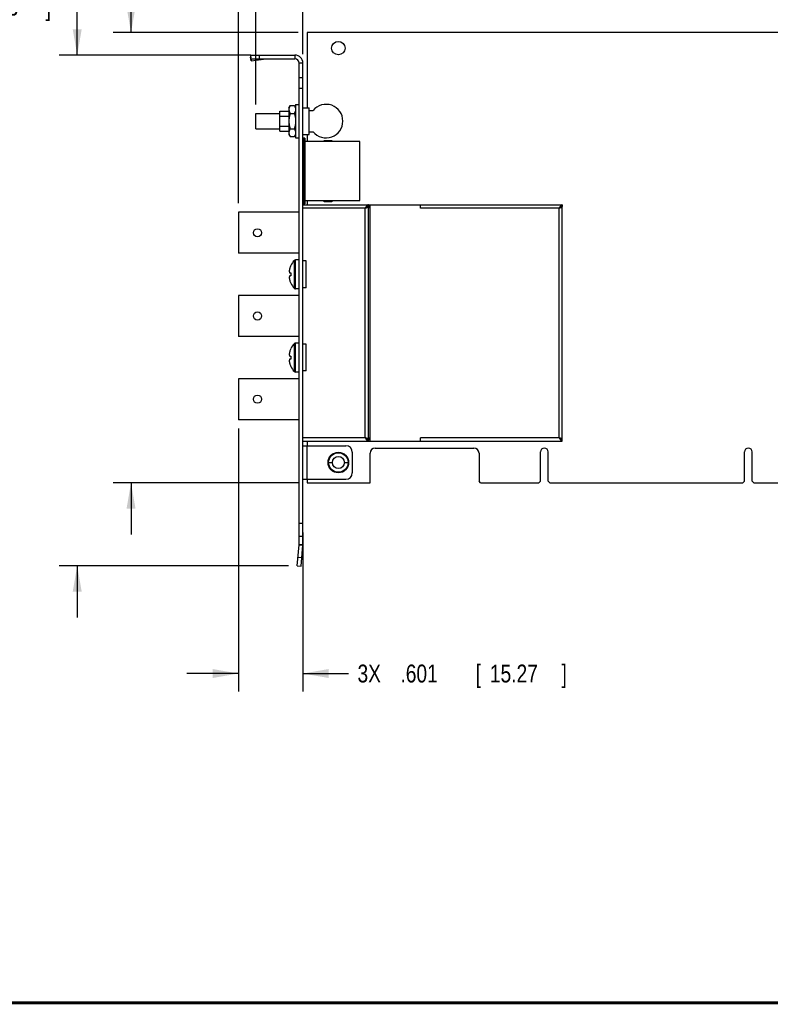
# Model space of a CAD drawing. Header units: inches. Extents: x 0.2 to 16.8, y 0.1 to 10.8.
# Tile 2 of 11: x 6.1 to 11.4, y 0.2 to 7.1. Entities that reach past the tile are written whole.
import ezdxf

# ---------------------------------------------------------------- set-up
doc = ezdxf.new("R2010")
doc.units = ezdxf.units.IN
doc.header["$LTSCALE"] = 0.935
doc.header["$MEASUREMENT"] = 0
doc.layers.get('0').update_dxf_attribs({"linetype": 'CONTINUOUS'})
doc.layers.add('DIMENSIONS', color=7, linetype='CONTINUOUS')
doc.styles.get("Standard").update_dxf_attribs({"font": 'txt', "width": 0.8})
doc.dimstyles.new('DIMSTYLE_1', dxfattribs={"dimtxt": 0.125, "dimasz": 0.18, "dimexe": 0.18, "dimexo": 0.0625, "dimgap": 0.09, "dimtad": 0, "dimtih": 1, "dimtoh": 1, "dimdec": 3, "dimlfac": 1.333333, "dimzin": 4, "dimdsep": 46, "dimtxsty": 'STANDARD', "dimblk": '_FILLED', "dimblk1": '_FILLED', "dimblk2": '_FILLED', "dimcen": 0.09, "dimadec": 0, "dimazin": 0, "dimtp": 0.005, "dimtm": 0.005, "dimtfac": 1, "dimtdec": 3, "dimtofl": 0, "dimtmove": 0, "dimatfit": 3, "dimldrblk": '_FILLED', "dimfxl": 1, "dimtolj": 1, "dimtzin": 4, "dimarcsym": 0})

# ---------------------------------------------------------------- blocks, each defined once
blk = doc.blocks.new('_FILLED')
at = {"color": 0, "linetype": 'BYBLOCK'}
blk.add_solid([(0, 0), (-1, 0.174), (-1, -0.174)], dxfattribs=at)
blk = doc.blocks.new('*D0')
at = {"layer": 'DIMENSIONS', "color": 2, "linetype": 'CONTINUOUS'}
for p, q in [((7.6398, 5.8441), (7.6398, 7.9113)), ((13.273, 7.0988), (13.273, 7.9113)), ((7.6398, 7.7863), (9.8948, 7.7863)), ((13.273, 7.7863), (11.4448, 7.7863))]:
    blk.add_line(p, q, dxfattribs=at)
at = {"layer": 'DIMENSIONS', "color": 2, "linetype": 'CONTINUOUS', "xscale": 0.18, "yscale": 0.18, "zscale": 0.18, "rotation": 180}
blk.add_blockref('_FILLED', (7.6398, 7.7863), dxfattribs=at)
at = {"layer": 'DIMENSIONS', "color": 2, "linetype": 'CONTINUOUS', "xscale": 0.18, "yscale": 0.18, "zscale": 0.18}
blk.add_blockref('_FILLED', (13.273, 7.7863), dxfattribs=at)
at = {"layer": 'DIMENSIONS', "color": 2, "linetype": 'CONTINUOUS', "width": 0.8}
for s, p in [('7.511', (9.9573, 7.7238)), ('[', (10.5823, 7.7238)), ('190.78', (10.6823, 7.7238)), (']', (11.2823, 7.7238))]:
    blk.add_text(s, height=0.125, dxfattribs=at).set_placement(p)
blk = doc.blocks.new('*D4')
at = {"layer": 'DIMENSIONS', "color": 2, "linetype": 'CONTINUOUS'}
for p, q in [((7.7605, 6.5344), (7.7605, 7.5708)), ((8.0905, 6.8858), (8.0905, 7.5708)), ((7.7605, 7.4458), (7.4005, 7.4458)), ((8.0905, 7.4458), (8.4523, 7.4458))]:
    blk.add_line(p, q, dxfattribs=at)
at = {"layer": 'DIMENSIONS', "color": 2, "linetype": 'CONTINUOUS', "xscale": 0.18, "yscale": 0.18, "zscale": 0.18}
blk.add_blockref('_FILLED', (7.7605, 7.4458), dxfattribs=at)
at = {"layer": 'DIMENSIONS', "color": 2, "linetype": 'CONTINUOUS', "xscale": 0.18, "yscale": 0.18, "zscale": 0.18, "rotation": 180}
blk.add_blockref('_FILLED', (8.0905, 7.4458), dxfattribs=at)
at = {"layer": 'DIMENSIONS', "color": 2, "linetype": 'CONTINUOUS', "width": 0.8}
for s, p in [('.440', (8.5148, 7.3833)), ('[', (9.0398, 7.3833)), ('11.18', (9.1398, 7.3833)), (']', (9.6398, 7.3833))]:
    blk.add_text(s, height=0.125, dxfattribs=at).set_placement(p)
blk = doc.blocks.new('*D5')
at = {"layer": 'DIMENSIONS', "color": 2, "linetype": 'CONTINUOUS'}
for p, q in [((7.6398, 4.2701), (7.6398, 2.4343)), ((8.0905, 3.5441), (8.0905, 2.4343)), ((7.6398, 2.5593), (7.2798, 2.5593)), ((8.0905, 2.5593), (8.4093, 2.5593))]:
    blk.add_line(p, q, dxfattribs=at)
at = {"layer": 'DIMENSIONS', "color": 2, "linetype": 'CONTINUOUS', "xscale": 0.18, "yscale": 0.18, "zscale": 0.18}
blk.add_blockref('_FILLED', (7.6398, 2.5593), dxfattribs=at)
at = {"layer": 'DIMENSIONS', "color": 2, "linetype": 'CONTINUOUS', "xscale": 0.18, "yscale": 0.18, "zscale": 0.18, "rotation": 180}
blk.add_blockref('_FILLED', (8.0905, 2.5593), dxfattribs=at)
at = {"layer": 'DIMENSIONS', "color": 2, "linetype": 'CONTINUOUS', "width": 0.8}
for s, p in [('3X ', (8.4718, 2.4968)), ('.601', (8.7718, 2.4968)), ('[', (9.2968, 2.4968)), ('15.27', (9.3968, 2.4968)), (']', (9.8968, 2.4968))]:
    blk.add_text(s, height=0.125, dxfattribs=at).set_placement(p)
blk = doc.blocks.new('*D6')
at = {"layer": 'DIMENSIONS', "color": 2, "linetype": 'CONTINUOUS'}
for p, q in [((6.5139, 7.2179), (6.4558, 7.2179)), ((6.5139, 6.8796), (6.5139, 7.2179)), ((7.7243, 6.8796), (6.3889, 6.8796)), ((7.9889, 3.3116), (6.3889, 3.3116)), ((6.5139, 3.3116), (6.5139, 2.9516))]:
    blk.add_line(p, q, dxfattribs=at)
at = {"layer": 'DIMENSIONS', "color": 2, "linetype": 'CONTINUOUS', "xscale": 0.18, "yscale": 0.18, "zscale": 0.18}
for p, rotation in [((6.5139, 6.8796), 270), ((6.5139, 3.3116), 90)]:
    blk.add_blockref('_FILLED', p, dxfattribs=dict(at, rotation=rotation))
at = {"layer": 'DIMENSIONS', "color": 2, "linetype": 'CONTINUOUS', "width": 0.8}
for s, p in [('4.757', (4.9683, 7.1554)), ('[', (5.5933, 7.1554)), ('120.83', (5.6933, 7.1554)), (']', (6.2933, 7.1554))]:
    blk.add_text(s, height=0.125, dxfattribs=at).set_placement(p)
blk = doc.blocks.new('*D7')
at = {"layer": 'DIMENSIONS', "color": 2, "linetype": 'CONTINUOUS'}
for p, q in [((6.8898, 7.4701), (6.7597, 7.4701)), ((6.8898, 7.0363), (6.8898, 7.4701)), ((8.058, 7.0363), (6.7648, 7.0363)), ((8.058, 3.8908), (6.7648, 3.8908)), ((6.8898, 3.8908), (6.8898, 3.5308))]:
    blk.add_line(p, q, dxfattribs=at)
at = {"layer": 'DIMENSIONS', "color": 2, "linetype": 'CONTINUOUS', "xscale": 0.18, "yscale": 0.18, "zscale": 0.18}
for p, rotation in [((6.8898, 7.0363), 270), ((6.8898, 3.8908), 90)]:
    blk.add_blockref('_FILLED', p, dxfattribs=dict(at, rotation=rotation))
at = {"layer": 'DIMENSIONS', "color": 2, "linetype": 'CONTINUOUS', "width": 0.8}
for s, p in [('4.194', (5.2722, 7.4076)), ('[', (5.8972, 7.4076)), ('106.53', (5.9972, 7.4076)), (']', (6.5972, 7.4076))]:
    blk.add_text(s, height=0.125, dxfattribs=at).set_placement(p)

msp = doc.modelspace()

# ---------------------------------------------------------------- linework, layer by layer
at = {"color": 7, "linetype": 'CONTINUOUS'}
for p, q in [((8.12055, 7.0363), (8.12055, 6.5113)), ((11.6493, 7.0363), (8.12055, 7.0363)), ((7.7268, 6.8533), (7.7268, 6.87955)), ((7.7268, 6.87955), (8.0343, 6.87955)), ((7.7868, 6.8533), (7.7868, 6.87955)), ((8.0343, 6.87955), (8.0343, 6.8533)), ((7.72454, 6.87776), (7.72544, 6.86409)), ((7.72454, 6.87776), (7.7268, 6.86086)), ((7.7268, 6.85391), (7.72544, 6.86409)), ((7.72883, 6.83874), (7.72688, 6.85331)), ((8.09055, 6.8233), (8.0643, 6.8233)), ((8.09055, 3.4603), (8.09055, 6.8233)), ((8.09055, 6.72055), (8.0643, 6.72055)), ((8.09055, 6.64555), (8.0643, 6.64555)), ((8.03955, 6.5353), (8.03955, 6.3013)), ((8.03955, 6.5353), (8.0643, 6.5353)), ((7.76055, 6.47193), (7.9293, 6.47193)), ((7.76055, 6.36468), (7.76055, 6.47192)), ((7.9293, 6.34855), (7.9293, 6.48805)), ((7.9293, 6.48805), (7.9923, 6.48805)), ((7.9923, 6.5113), (8.00111, 6.52655)), ((7.9923, 6.5113), (7.9923, 6.3253)), ((8.00111, 6.52655), (8.03074, 6.52655)), ((8.00111, 6.47243), (8.03074, 6.47243)), ((8.03074, 6.52655), (8.03955, 6.5113)), ((8.09055, 6.5113), (8.13517, 6.5113)), ((8.13517, 6.3253), (8.13517, 6.5113)), ((8.13517, 6.49258), (8.16173, 6.49258)), ((7.9293, 6.45323), (7.9923, 6.45323)), ((7.76055, 6.36468), (7.9293, 6.36468)), ((7.9293, 6.38337), (7.9923, 6.38337)), ((7.9293, 6.34855), (7.9923, 6.34855)), ((8.00111, 6.36417), (8.03074, 6.36417)), ((8.13517, 6.34402), (8.16173, 6.34402)), ((7.9923, 6.3253), (8.00111, 6.31005)), ((8.00111, 6.31005), (8.03074, 6.31005)), ((8.03074, 6.31005), (8.03955, 6.3253)), ((8.03955, 6.3013), (8.0643, 6.3013)), ((8.09055, 6.3253), (8.13517, 6.3253)), ((8.10405, 6.2983), (8.09055, 6.2983)), ((8.09805, 6.2983), (8.09805, 5.8408)), ((8.10405, 6.2983), (8.10405, 5.8408)), ((8.48805, 6.27618), (8.10405, 6.27618)), ((8.12055, 6.3253), (8.12055, 6.27618)), ((8.2398, 6.27618), (8.2398, 6.28368)), ((8.2398, 6.28368), (8.2923, 6.28368)), ((8.2923, 6.28368), (8.2923, 6.27618)), ((8.48805, 5.86293), (8.48805, 6.27618)), ((8.10405, 5.86293), (8.48805, 5.86293)), ((8.12055, 5.86293), (8.12055, 5.8333)), ((8.2398, 5.85543), (8.2398, 5.86293)), ((8.2923, 5.85543), (8.2398, 5.85543)), ((8.2923, 5.86293), (8.2923, 5.85543)), ((7.6398, 5.78155), (7.6398, 5.49505)), ((8.0643, 5.78155), (7.6398, 5.78155)), ((8.10405, 5.8408), (8.09055, 5.8408)), ((8.54805, 5.8333), (8.54805, 5.82205)), ((8.5593, 5.82205), (8.54805, 5.82205)), ((9.9025, 5.8333), (9.9025, 5.82205)), ((8.0643, 5.49505), (7.6398, 5.49505)), ((8.0307, 5.24991), (8.0307, 5.44544)), ((8.03884, 5.24643), (8.03884, 5.44893)), ((8.0643, 5.44893), (8.03884, 5.44893)), ((7.9981, 5.35818), (8.00596, 5.35818)), ((8.00596, 5.33718), (7.9981, 5.33718)), ((8.0643, 5.24643), (8.03884, 5.24643)), ((7.6398, 5.2003), (7.6398, 4.9138)), ((8.0643, 5.2003), (7.6398, 5.2003)), ((8.0643, 4.9138), (7.6398, 4.9138)), ((8.0307, 4.66866), (8.0307, 4.86419)), ((8.03884, 4.66518), (8.03884, 4.86768)), ((8.0643, 4.86768), (8.03884, 4.86768)), ((7.9981, 4.77693), (8.00596, 4.77693)), ((8.00596, 4.75593), (7.9981, 4.75593)), ((7.6398, 4.61905), (7.6398, 4.33255)), ((8.0643, 4.61905), (7.6398, 4.61905)), ((8.0643, 4.66518), (8.03884, 4.66518)), ((8.0643, 4.33255), (7.6398, 4.33255)), ((8.09055, 4.1503), (8.39055, 4.1503)), ((8.1168, 4.1503), (8.1168, 3.9163)), ((8.12055, 4.1833), (8.12055, 4.1503)), ((8.54805, 4.1833), (8.54805, 4.19455)), ((8.54805, 4.19455), (8.5593, 4.19455)), ((8.5953, 4.13455), (9.2853, 4.13455)), ((9.9025, 4.1833), (9.9025, 4.19455)), ((8.43555, 4.1053), (8.43555, 3.9613)), ((8.56005, 3.8908), (8.56005, 4.0993)), ((9.32055, 4.0993), (9.32055, 3.90205)), ((9.74917, 3.90205), (9.74917, 4.10718)), ((9.80392, 3.90205), (9.80392, 4.10718)), ((11.17417, 3.90205), (11.17417, 4.10718)), ((11.22892, 3.90205), (11.22892, 4.10718)), ((8.26605, 4.0333), (8.29605, 4.0333)), ((8.38005, 4.0333), (8.41005, 4.0333)), ((8.09055, 3.9163), (8.39055, 3.9163)), ((8.12055, 3.9163), (8.12055, 3.8908)), ((8.12055, 3.8908), (8.56005, 3.8908)), ((9.3318, 3.8908), (9.32055, 3.90205)), ((9.3318, 3.8908), (9.73792, 3.8908)), ((9.73792, 3.8908), (9.74917, 3.90205)), ((9.81517, 3.8908), (9.80392, 3.90205)), ((9.81517, 3.8908), (11.16292, 3.8908)), ((11.16292, 3.8908), (11.17417, 3.90205)), ((11.24017, 3.8908), (11.22892, 3.90205)), ((11.24017, 3.8908), (11.6463, 3.8908)), ((8.09055, 3.60662), (8.0643, 3.60662)), ((8.09055, 3.5158), (8.0643, 3.5158)), ((8.0642, 3.45801), (8.09035, 3.45572)), ((8.0643, 3.4603), (8.09055, 3.4603)), ((8.07754, 3.3093), (8.09035, 3.45572)), ((8.05662, 3.37136), (8.08277, 3.36908)), ((8.05139, 3.31159), (8.07754, 3.3093))]:
    msp.add_line(p, q, dxfattribs=at)
at = {"color": 3, "linetype": 'CONTINUOUS'}
for p, q in [((7.7268, 6.8533), (8.0343, 6.8533)), ((7.72793, 6.85241), (7.72883, 6.83874)), ((7.72793, 6.85241), (7.83356, 6.85241)), ((7.72883, 6.83874), (7.83356, 6.85241)), ((8.0643, 3.4603), (8.0643, 6.8233)), ((8.09055, 5.8333), (9.9025, 5.8333)), ((8.52555, 5.8108), (8.09055, 5.8108)), ((8.52555, 4.2058), (8.52555, 5.8108)), ((8.54805, 4.19455), (8.54805, 5.82205)), ((8.5593, 4.1833), (8.5593, 5.8333)), ((8.911, 5.8108), (8.911, 5.8333)), ((9.88, 5.8108), (8.911, 5.8108)), ((9.88, 4.2058), (9.88, 5.8108)), ((9.9025, 4.19455), (9.9025, 5.82205)), ((8.11305, 5.4418), (8.09055, 5.4418)), ((8.11305, 5.2543), (8.11305, 5.4418)), ((8.11305, 5.2543), (8.09055, 5.2543)), ((8.11305, 4.86055), (8.09055, 4.86055)), ((8.11305, 4.67305), (8.11305, 4.86055)), ((8.11305, 4.67305), (8.09055, 4.67305)), ((8.52555, 4.2058), (8.09055, 4.2058)), ((8.911, 4.1833), (8.911, 4.2058)), ((9.88, 4.2058), (8.911, 4.2058)), ((8.09055, 4.1833), (9.9025, 4.1833)), ((8.05139, 3.31159), (8.0642, 3.45801))]:
    msp.add_line(p, q, dxfattribs=at)
at = {"color": 7, "linetype": 'CONTINUOUS', "const_width": 0.02}
msp.add_lwpolyline([(0.25, 0.25859), (16.75, 0.25859)], dxfattribs=at)
at = {"color": 7, "linetype": 'CONTINUOUS'}
for centre, radius in [((8.33805, 6.9283), 0.04688), ((7.7733, 5.6383), 0.0285), ((7.7733, 5.05705), 0.0285), ((7.7733, 4.4758), 0.0285), ((8.33805, 4.0333), 0.072), ((8.33805, 4.0333), 0.06825)]:
    msp.add_circle(centre, radius, dxfattribs=at)
at = {"color": 3, "linetype": 'CONTINUOUS'}
msp.add_circle((8.33805, 4.0333), 0.042, dxfattribs=at)
at = {"color": 7, "linetype": 'CONTINUOUS'}
for centre, radius, start, end in [((8.0343, 6.8233), 0.05625, 0, 90), ((8.25236, 6.4183), 0.11719, 219.33702, 140.66298), ((8.1332, 5.34768), 0.14165, 136.356026, 153.897387), ((8.03884, 5.43768), 0.01125, 90, 136.356026), ((8.1332, 5.34768), 0.14126, 154.255644, 163.021633), ((8.1332, 5.34768), 0.14126, 196.978367, 205.744356), ((8.1332, 5.34768), 0.14165, 206.102613, 223.643974), ((8.03884, 5.25768), 0.01125, 223.643974, 270), ((8.1332, 4.76643), 0.14126, 154.255644, 163.021633), ((8.1332, 4.76643), 0.14165, 136.356026, 153.897387), ((8.03884, 4.85643), 0.01125, 90, 136.356026), ((8.1332, 4.76643), 0.14126, 196.978367, 205.744356), ((8.1332, 4.76643), 0.14165, 206.102613, 223.643974), ((8.03884, 4.67643), 0.01125, 223.643974, 270), ((8.39055, 4.1053), 0.045, 0, 90), ((8.5953, 4.0993), 0.03525, 90, 180), ((9.2853, 4.0993), 0.03525, 0, 90), ((9.77655, 4.10718), 0.02738, 0, 180), ((11.20155, 4.10718), 0.02738, 0, 180), ((8.39055, 3.9613), 0.045, 270, 360), ((8.03805, 3.4603), 0.0525, 355, 360)]:
    msp.add_arc(centre, radius, start, end, dxfattribs=at)
at = {"color": 3, "linetype": 'CONTINUOUS'}
for centre, radius, start, end in [((8.0343, 6.8233), 0.03, 0, 90), ((8.03805, 3.4603), 0.02625, 355, 360)]:
    msp.add_arc(centre, radius, start, end, dxfattribs=at)
at = {"color": 7, "linetype": 'CONTINUOUS'}
for points, knots in [([(7.7268, 6.87955), (7.7267, 6.87955), (7.7265, 6.87953), (7.7261, 6.87941), (7.7257, 6.87917), (7.72534, 6.87885), (7.72495, 6.87841), (7.7247, 6.87803), (7.72454, 6.87776)], [0, 0, 0, 0, 0.0977064, 0.1986417, 0.4207143, 0.5467661, 0.6846951, 1, 1, 1, 1]), ([(8.00111, 6.52655), (8.00009, 6.52479), (7.99821, 6.52128), (7.99585, 6.51589), (7.99409, 6.51047), (7.99298, 6.505), (7.99261, 6.49949), (7.99298, 6.49398), (7.99409, 6.48851), (7.99585, 6.48309), (7.99821, 6.4777), (8.00009, 6.47419), (8.00111, 6.47243)], [0, 0, 0, 0, 0.1064577, 0.2084629, 0.30747, 0.4043311, 0.5, 0.5956689, 0.69253, 0.7915371, 0.8935423, 1, 1, 1, 1]), ([(8.00111, 6.47243), (8.00008, 6.46886), (7.99817, 6.46173), (7.99582, 6.45096), (7.99407, 6.44014), (7.99298, 6.42925), (7.99261, 6.4183), (7.99298, 6.40735), (7.99407, 6.39646), (7.99582, 6.38564), (7.99817, 6.37487), (8.00008, 6.36774), (8.00111, 6.36417)], [0, 0, 0, 0, 0.101415, 0.2012875, 0.3008391, 0.4004023, 0.5, 0.5995977, 0.6991609, 0.7987125, 0.898585, 1, 1, 1, 1]), ([(8.03074, 6.52655), (8.03176, 6.52479), (8.03364, 6.52128), (8.036, 6.51589), (8.03776, 6.51047), (8.03887, 6.505), (8.03924, 6.49949), (8.03887, 6.49398), (8.03776, 6.48851), (8.036, 6.48309), (8.03364, 6.4777), (8.03176, 6.47419), (8.03074, 6.47243)], [0, 0, 0, 0, 0.1064577, 0.2084629, 0.30747, 0.4043311, 0.5, 0.5956689, 0.69253, 0.7915371, 0.8935423, 1, 1, 1, 1]), ([(8.03074, 6.47243), (8.03177, 6.46886), (8.03368, 6.46173), (8.03603, 6.45096), (8.03778, 6.44014), (8.03887, 6.42925), (8.03924, 6.4183), (8.03887, 6.40735), (8.03778, 6.39646), (8.03603, 6.38564), (8.03368, 6.37487), (8.03177, 6.36774), (8.03074, 6.36417)], [0, 0, 0, 0, 0.101415, 0.2012875, 0.3008391, 0.4004023, 0.5, 0.5995977, 0.6991609, 0.7987125, 0.898585, 1, 1, 1, 1]), ([(8.00111, 6.36417), (8.00009, 6.36241), (7.99821, 6.3589), (7.99585, 6.35351), (7.99409, 6.34809), (7.99298, 6.34262), (7.99261, 6.33711), (7.99298, 6.3316), (7.99409, 6.32613), (7.99585, 6.32071), (7.99821, 6.31532), (8.00009, 6.31181), (8.00111, 6.31005)], [0, 0, 0, 0, 0.1064577, 0.2084629, 0.30747, 0.4043311, 0.5, 0.5956689, 0.69253, 0.7915371, 0.8935423, 1, 1, 1, 1]), ([(8.03074, 6.36417), (8.03176, 6.36241), (8.03364, 6.3589), (8.036, 6.35351), (8.03776, 6.34809), (8.03887, 6.34262), (8.03924, 6.33711), (8.03887, 6.3316), (8.03776, 6.32613), (8.036, 6.32071), (8.03364, 6.31532), (8.03176, 6.31181), (8.03074, 6.31005)], [0, 0, 0, 0, 0.1064577, 0.2084629, 0.30747, 0.4043311, 0.5, 0.5956689, 0.69253, 0.7915371, 0.8935423, 1, 1, 1, 1]), ([(8.10401, 6.21879), (8.10347, 6.22301), (8.10236, 6.23078), (8.10044, 6.24125), (8.09889, 6.24748), (8.09805, 6.25014)], [0, 0, 0, 0, 0.39896, 0.7371968, 1, 1, 1, 1]), ([(8.09811, 5.93432), (8.09855, 5.93864), (8.0996, 5.9501), (8.10099, 5.96938), (8.10222, 5.99266), (8.10312, 6.01744), (8.10367, 6.04324), (8.10385, 6.06955), (8.10367, 6.09586), (8.10312, 6.12166), (8.10222, 6.14644), (8.10099, 6.16972), (8.0996, 6.18901), (8.09855, 6.20046), (8.09811, 6.20478)], [0, 0, 0, 0, 0.0480082, 0.1274844, 0.2141483, 0.3063202, 0.4022197, 0.5000011, 0.5977825, 0.6936818, 0.7858533, 0.8725168, 0.9519927, 1, 1, 1, 1]), ([(8.09805, 5.88896), (8.09889, 5.89162), (8.10044, 5.89785), (8.10236, 5.90832), (8.10347, 5.91609), (8.10401, 5.92031)], [0, 0, 0, 0, 0.2628031, 0.60104, 1, 1, 1, 1]), ([(8.53455, 5.81741), (8.53379, 5.81693), (8.53227, 5.81591), (8.52926, 5.81372), (8.52704, 5.81197), (8.52555, 5.8108)], [0, 0, 0, 0, 0.2423041, 0.4910287, 1, 1, 1, 1]), ([(8.52555, 5.8108), (8.52671, 5.81154), (8.52844, 5.81264), (8.53064, 5.81415), (8.53214, 5.81526), (8.53337, 5.81628), (8.53408, 5.81696), (8.53435, 5.81724)], [0, 0, 0, 0, 0.3790119, 0.5603435, 0.7323453, 0.892634, 1, 1, 1, 1]), ([(8.53905, 5.8199), (8.53829, 5.81955), (8.53752, 5.81916), (8.53677, 5.81874), (8.53676, 5.81873)], [0, 0, 0, 0, 0.98152, 1, 1, 1, 1]), ([(8.54805, 5.82205), (8.5473, 5.82205), (8.54578, 5.82196), (8.54352, 5.82154), (8.54126, 5.82085), (8.53979, 5.82024), (8.53905, 5.8199)], [0, 0, 0, 0, 0.2418081, 0.4871668, 0.7391683, 1, 1, 1, 1]), ([(9.889, 5.81741), (9.88824, 5.81693), (9.88672, 5.81591), (9.88371, 5.81372), (9.88149, 5.81197), (9.88, 5.8108)], [0, 0, 0, 0, 0.2423041, 0.4910287, 1, 1, 1, 1]), ([(9.88, 5.8108), (9.88117, 5.81154), (9.88289, 5.81264), (9.88509, 5.81415), (9.88659, 5.81526), (9.88782, 5.81628), (9.88853, 5.81696), (9.88881, 5.81724)], [0, 0, 0, 0, 0.3790119, 0.5603435, 0.7323453, 0.892634, 1, 1, 1, 1]), ([(9.8935, 5.8199), (9.89274, 5.81955), (9.89198, 5.81916), (9.89123, 5.81874), (9.89121, 5.81873)], [0, 0, 0, 0, 0.98152, 1, 1, 1, 1]), ([(9.9025, 5.82205), (9.90175, 5.82205), (9.90024, 5.82196), (9.89797, 5.82154), (9.89571, 5.82085), (9.89424, 5.82024), (9.8935, 5.8199)], [0, 0, 0, 0, 0.2418081, 0.4871668, 0.7391683, 1, 1, 1, 1]), ([(7.9981, 5.38893), (7.99775, 5.38761), (7.99713, 5.38502), (7.99635, 5.38115), (7.99573, 5.37729), (7.99525, 5.37339), (7.99502, 5.37076), (7.99493, 5.36943)], [0, 0, 0, 0, 0.2056471, 0.4040524, 0.5996921, 0.7972214, 1, 1, 1, 1]), ([(7.99493, 5.36943), (7.99501, 5.36871), (7.99523, 5.36726), (7.99569, 5.36507), (7.9963, 5.36284), (7.99709, 5.36053), (7.99774, 5.35897), (7.9981, 5.35818)], [0, 0, 0, 0, 0.1854837, 0.374662, 0.5704557, 0.7766372, 1, 1, 1, 1]), ([(8.00628, 5.40971), (8.00623, 5.40959), (8.00612, 5.40937), (8.00601, 5.40915), (8.00596, 5.40903)], [0, 0, 0, 0, 0.5005679, 1, 1, 1, 1]), ([(7.9981, 5.33718), (7.99774, 5.33638), (7.99709, 5.33483), (7.9963, 5.33251), (7.99569, 5.33028), (7.99523, 5.32809), (7.99501, 5.32664), (7.99493, 5.32592)], [0, 0, 0, 0, 0.2233628, 0.4295443, 0.625338, 0.8145163, 1, 1, 1, 1]), ([(7.99493, 5.32592), (7.99502, 5.32459), (7.99525, 5.32196), (7.99573, 5.31806), (7.99635, 5.31421), (7.99713, 5.31033), (7.99775, 5.30774), (7.9981, 5.30643)], [0, 0, 0, 0, 0.2027786, 0.4003079, 0.5959476, 0.7943529, 1, 1, 1, 1]), ([(8.00596, 5.35818), (8.00601, 5.35817), (8.00612, 5.35816), (8.00623, 5.35814), (8.00628, 5.35814)], [0, 0, 0, 0, 0.4980685, 1, 1, 1, 1]), ([(8.00628, 5.35814), (8.00621, 5.35698), (8.00609, 5.35467), (8.00598, 5.35118), (8.00596, 5.34884), (8.00596, 5.34768)], [0, 0, 0, 0, 0.3317349, 0.6649809, 1, 1, 1, 1]), ([(8.00596, 5.34768), (8.00596, 5.34651), (8.00598, 5.34417), (8.00609, 5.34069), (8.00621, 5.33837), (8.00628, 5.33721)], [0, 0, 0, 0, 0.3349657, 0.6682028, 1, 1, 1, 1]), ([(8.00628, 5.33721), (8.00623, 5.33721), (8.00612, 5.33719), (8.00601, 5.33718), (8.00596, 5.33718)], [0, 0, 0, 0, 0.5018371, 1, 1, 1, 1]), ([(8.00596, 5.28632), (8.00601, 5.28621), (8.00612, 5.28598), (8.00623, 5.28576), (8.00628, 5.28564)], [0, 0, 0, 0, 0.4994415, 1, 1, 1, 1]), ([(8.00628, 4.82846), (8.00623, 4.82834), (8.00612, 4.82812), (8.00601, 4.8279), (8.00596, 4.82778)], [0, 0, 0, 0, 0.5005679, 1, 1, 1, 1]), ([(7.9981, 4.80768), (7.99775, 4.80636), (7.99713, 4.80377), (7.99635, 4.7999), (7.99573, 4.79604), (7.99525, 4.79214), (7.99502, 4.78951), (7.99493, 4.78818)], [0, 0, 0, 0, 0.2056471, 0.4040524, 0.5996921, 0.7972214, 1, 1, 1, 1]), ([(7.99493, 4.78818), (7.99501, 4.78746), (7.99523, 4.78601), (7.99569, 4.78382), (7.9963, 4.78159), (7.99709, 4.77928), (7.99774, 4.77772), (7.9981, 4.77693)], [0, 0, 0, 0, 0.1854837, 0.374662, 0.5704557, 0.7766372, 1, 1, 1, 1]), ([(7.9981, 4.75593), (7.99774, 4.75513), (7.99709, 4.75358), (7.9963, 4.75126), (7.99569, 4.74903), (7.99523, 4.74684), (7.99501, 4.74539), (7.99493, 4.74467)], [0, 0, 0, 0, 0.2233628, 0.4295443, 0.625338, 0.8145163, 1, 1, 1, 1]), ([(8.00596, 4.77693), (8.00601, 4.77692), (8.00612, 4.77691), (8.00623, 4.77689), (8.00628, 4.77689)], [0, 0, 0, 0, 0.4980685, 1, 1, 1, 1]), ([(8.00628, 4.77689), (8.00621, 4.77573), (8.00609, 4.77342), (8.00598, 4.76993), (8.00596, 4.76759), (8.00596, 4.76643)], [0, 0, 0, 0, 0.3317349, 0.6649809, 1, 1, 1, 1]), ([(8.00596, 4.76643), (8.00596, 4.76526), (8.00598, 4.76292), (8.00609, 4.75944), (8.00621, 4.75712), (8.00628, 4.75596)], [0, 0, 0, 0, 0.3349657, 0.6682028, 1, 1, 1, 1]), ([(8.00628, 4.75596), (8.00623, 4.75596), (8.00612, 4.75594), (8.00601, 4.75593), (8.00596, 4.75593)], [0, 0, 0, 0, 0.5018371, 1, 1, 1, 1]), ([(7.99493, 4.74467), (7.99502, 4.74334), (7.99525, 4.74071), (7.99573, 4.73681), (7.99635, 4.73296), (7.99713, 4.72908), (7.99775, 4.72649), (7.9981, 4.72518)], [0, 0, 0, 0, 0.2027786, 0.4003079, 0.5959476, 0.7943529, 1, 1, 1, 1]), ([(8.00596, 4.70507), (8.00601, 4.70496), (8.00612, 4.70473), (8.00623, 4.70451), (8.00628, 4.70439)], [0, 0, 0, 0, 0.4994415, 1, 1, 1, 1]), ([(8.52555, 4.2058), (8.52704, 4.20463), (8.52926, 4.20289), (8.53227, 4.20069), (8.53379, 4.19967), (8.53455, 4.19919)], [0, 0, 0, 0, 0.5089713, 0.7576959, 1, 1, 1, 1]), ([(8.53435, 4.19936), (8.53408, 4.19964), (8.53337, 4.20032), (8.53214, 4.20134), (8.53064, 4.20245), (8.52844, 4.20396), (8.52671, 4.20506), (8.52555, 4.2058)], [0, 0, 0, 0, 0.107366, 0.2676547, 0.4396565, 0.6209881, 1, 1, 1, 1]), ([(8.53676, 4.19787), (8.53677, 4.19786), (8.53752, 4.19744), (8.53829, 4.19705), (8.53905, 4.1967)], [0, 0, 0, 0, 0.01848, 1, 1, 1, 1]), ([(8.53905, 4.1967), (8.53979, 4.19636), (8.54126, 4.19575), (8.54352, 4.19506), (8.54578, 4.19465), (8.5473, 4.19455), (8.54805, 4.19455)], [0, 0, 0, 0, 0.2608317, 0.5128332, 0.7581919, 1, 1, 1, 1]), ([(9.88881, 4.19936), (9.88853, 4.19964), (9.88782, 4.20032), (9.88659, 4.20134), (9.88509, 4.20245), (9.88289, 4.20396), (9.88117, 4.20506), (9.88, 4.2058)], [0, 0, 0, 0, 0.107366, 0.2676547, 0.4396565, 0.6209881, 1, 1, 1, 1]), ([(9.88, 4.2058), (9.88149, 4.20463), (9.88371, 4.20289), (9.88672, 4.20069), (9.88824, 4.19967), (9.889, 4.19919)], [0, 0, 0, 0, 0.5089713, 0.7576959, 1, 1, 1, 1]), ([(9.89121, 4.19787), (9.89123, 4.19786), (9.89198, 4.19744), (9.89274, 4.19705), (9.8935, 4.1967)], [0, 0, 0, 0, 0.01848, 1, 1, 1, 1]), ([(9.8935, 4.1967), (9.89424, 4.19636), (9.89571, 4.19575), (9.89797, 4.19506), (9.90024, 4.19465), (9.90175, 4.19455), (9.9025, 4.19455)], [0, 0, 0, 0, 0.2608317, 0.5128332, 0.7581919, 1, 1, 1, 1])]:
    msp.add_open_spline(points, degree=3, knots=knots, dxfattribs=at)
at = {"color": 3, "linetype": 'CONTINUOUS'}
for points, knots in [([(7.7268, 6.8533), (7.72685, 6.8533), (7.72694, 6.85329), (7.72713, 6.85323), (7.72738, 6.85307), (7.72766, 6.85278), (7.72784, 6.85254), (7.72793, 6.85241)], [0, 0, 0, 0, 0.091998, 0.188075, 0.4053902, 0.6725316, 1, 1, 1, 1]), ([(8.53437, 5.82379), (8.53366, 5.82288), (8.53219, 5.82089), (8.53001, 5.81772), (8.52778, 5.8143), (8.5263, 5.81198), (8.52555, 5.8108)], [0, 0, 0, 0, 0.2205931, 0.4728126, 0.7340923, 1, 1, 1, 1]), ([(8.52555, 5.8108), (8.52672, 5.81117), (8.52904, 5.81191), (8.53245, 5.81302), (8.53569, 5.81414), (8.53808, 5.81502), (8.53938, 5.81554), (8.53968, 5.81567)], [0, 0, 0, 0, 0.2471387, 0.4887663, 0.7195207, 0.9344777, 1, 1, 1, 1]), ([(8.53458, 5.82406), (8.53457, 5.82405), (8.5345, 5.82396), (8.53443, 5.82387), (8.53437, 5.82379)], [0, 0, 0, 0, 0.129496, 1, 1, 1, 1]), ([(8.54805, 5.8333), (8.54767, 5.8333), (8.54692, 5.83325), (8.54578, 5.83304), (8.54465, 5.83269), (8.54352, 5.83221), (8.5424, 5.83159), (8.54086, 5.83057), (8.53894, 5.82897), (8.53671, 5.82668), (8.53529, 5.82497), (8.53458, 5.82406)], [0, 0, 0, 0, 0.0667798, 0.1345605, 0.2042662, 0.2767135, 0.352583, 0.4323579, 0.6047201, 0.795067, 1, 1, 1, 1]), ([(8.53968, 5.81567), (8.54028, 5.81591), (8.54128, 5.81633), (8.54263, 5.81697), (8.54373, 5.81753), (8.54471, 5.81809), (8.54558, 5.81865), (8.54632, 5.81921), (8.54694, 5.81977), (8.54743, 5.82033), (8.54778, 5.8209), (8.548, 5.82147), (8.54805, 5.82186), (8.54805, 5.82205)], [0, 0, 0, 0, 0.1759742, 0.2967114, 0.40882, 0.5118974, 0.6057837, 0.6904894, 0.7662303, 0.8335771, 0.8936886, 0.9483432, 1, 1, 1, 1]), ([(8.54805, 5.82205), (8.54805, 5.82182), (8.54809, 5.82134), (8.54831, 5.82037), (8.54876, 5.81942), (8.54938, 5.81851), (8.54995, 5.81781), (8.55061, 5.81711), (8.55135, 5.81641), (8.55217, 5.81571), (8.55338, 5.81475), (8.55502, 5.81357), (8.55712, 5.81219), (8.55857, 5.81127), (8.5593, 5.8108)], [0, 0, 0, 0, 0.0428462, 0.0866874, 0.1805416, 0.2320034, 0.286913, 0.3453951, 0.4074579, 0.4730016, 0.5417673, 0.6875622, 0.8416386, 1, 1, 1, 1]), ([(9.88882, 5.82379), (9.88811, 5.82288), (9.88664, 5.82089), (9.88446, 5.81772), (9.88223, 5.8143), (9.88075, 5.81198), (9.88, 5.8108)], [0, 0, 0, 0, 0.2205931, 0.4728126, 0.7340923, 1, 1, 1, 1]), ([(9.88, 5.8108), (9.88118, 5.81117), (9.8835, 5.81191), (9.88691, 5.81302), (9.89015, 5.81414), (9.89254, 5.81502), (9.89384, 5.81554), (9.89414, 5.81567)], [0, 0, 0, 0, 0.2471387, 0.4887663, 0.7195207, 0.9344777, 1, 1, 1, 1]), ([(9.88903, 5.82406), (9.88902, 5.82405), (9.88895, 5.82396), (9.88888, 5.82387), (9.88882, 5.82379)], [0, 0, 0, 0, 0.129496, 1, 1, 1, 1]), ([(9.9025, 5.8333), (9.90213, 5.8333), (9.90137, 5.83325), (9.90024, 5.83304), (9.89911, 5.83269), (9.89798, 5.83221), (9.89685, 5.83159), (9.89531, 5.83057), (9.89339, 5.82897), (9.89117, 5.82668), (9.88974, 5.82497), (9.88903, 5.82406)], [0, 0, 0, 0, 0.0667798, 0.1345605, 0.2042662, 0.2767135, 0.352583, 0.4323579, 0.6047201, 0.795067, 1, 1, 1, 1]), ([(9.89414, 5.81567), (9.89473, 5.81591), (9.89573, 5.81633), (9.89709, 5.81697), (9.89818, 5.81753), (9.89916, 5.81809), (9.90003, 5.81865), (9.90077, 5.81921), (9.90139, 5.81977), (9.90188, 5.82033), (9.90224, 5.8209), (9.90245, 5.82147), (9.9025, 5.82186), (9.9025, 5.82205)], [0, 0, 0, 0, 0.1759742, 0.2967114, 0.40882, 0.5118974, 0.6057837, 0.6904894, 0.7662303, 0.8335771, 0.8936886, 0.9483432, 1, 1, 1, 1]), ([(8.52555, 4.2058), (8.5263, 4.20463), (8.52778, 4.2023), (8.53001, 4.19888), (8.53219, 4.19571), (8.53366, 4.19372), (8.53437, 4.19281)], [0, 0, 0, 0, 0.2659077, 0.5271874, 0.7794069, 1, 1, 1, 1]), ([(8.53968, 4.20094), (8.53938, 4.20106), (8.53808, 4.20158), (8.53569, 4.20246), (8.53245, 4.20358), (8.52904, 4.20469), (8.52672, 4.20543), (8.52555, 4.2058)], [0, 0, 0, 0, 0.0655223, 0.2804793, 0.5112337, 0.7528613, 1, 1, 1, 1]), ([(8.54805, 4.19455), (8.54805, 4.19474), (8.548, 4.19513), (8.54778, 4.1957), (8.54743, 4.19627), (8.54694, 4.19683), (8.54632, 4.19739), (8.54558, 4.19795), (8.54471, 4.19851), (8.54373, 4.19907), (8.54263, 4.19963), (8.54128, 4.20027), (8.54028, 4.20069), (8.53968, 4.20094)], [0, 0, 0, 0, 0.0516568, 0.1063114, 0.1664229, 0.2337697, 0.3095106, 0.3942163, 0.4881026, 0.59118, 0.7032886, 0.8240258, 1, 1, 1, 1]), ([(8.5593, 4.2058), (8.55857, 4.20533), (8.55712, 4.20441), (8.55502, 4.20303), (8.55338, 4.20185), (8.55217, 4.2009), (8.55135, 4.20019), (8.55061, 4.19949), (8.54995, 4.19879), (8.54938, 4.19809), (8.54876, 4.19718), (8.54831, 4.19623), (8.54809, 4.19526), (8.54805, 4.19479), (8.54805, 4.19455)], [0, 0, 0, 0, 0.1583614, 0.3124378, 0.4582327, 0.5269984, 0.5925421, 0.6546049, 0.713087, 0.7679966, 0.8194584, 0.9133126, 0.9571538, 1, 1, 1, 1]), ([(9.88, 4.2058), (9.88075, 4.20463), (9.88223, 4.2023), (9.88446, 4.19888), (9.88664, 4.19571), (9.88811, 4.19372), (9.88882, 4.19281)], [0, 0, 0, 0, 0.2659077, 0.5271874, 0.7794069, 1, 1, 1, 1]), ([(9.89414, 4.20094), (9.89384, 4.20106), (9.89254, 4.20158), (9.89015, 4.20246), (9.88691, 4.20358), (9.8835, 4.20469), (9.88118, 4.20543), (9.88, 4.2058)], [0, 0, 0, 0, 0.0655223, 0.2804793, 0.5112337, 0.7528613, 1, 1, 1, 1]), ([(9.9025, 4.19455), (9.9025, 4.19474), (9.90245, 4.19513), (9.90224, 4.1957), (9.90188, 4.19627), (9.90139, 4.19683), (9.90077, 4.19739), (9.90003, 4.19795), (9.89916, 4.19851), (9.89818, 4.19907), (9.89709, 4.19963), (9.89573, 4.20027), (9.89473, 4.20069), (9.89414, 4.20094)], [0, 0, 0, 0, 0.0516568, 0.1063114, 0.1664229, 0.2337697, 0.3095106, 0.3942163, 0.4881026, 0.59118, 0.7032886, 0.8240258, 1, 1, 1, 1]), ([(8.53437, 4.19281), (8.53443, 4.19273), (8.5345, 4.19264), (8.53457, 4.19255), (8.53458, 4.19254)], [0, 0, 0, 0, 0.870504, 1, 1, 1, 1]), ([(8.53458, 4.19254), (8.53529, 4.19164), (8.53671, 4.18992), (8.53894, 4.18763), (8.54086, 4.18603), (8.5424, 4.18501), (8.54352, 4.18439), (8.54465, 4.18391), (8.54578, 4.18356), (8.54692, 4.18335), (8.54767, 4.1833), (8.54805, 4.1833)], [0, 0, 0, 0, 0.204933, 0.3952799, 0.5676421, 0.647417, 0.7232865, 0.7957338, 0.8654395, 0.9332202, 1, 1, 1, 1]), ([(9.88882, 4.19281), (9.88888, 4.19273), (9.88895, 4.19264), (9.88902, 4.19255), (9.88903, 4.19254)], [0, 0, 0, 0, 0.870504, 1, 1, 1, 1]), ([(9.88903, 4.19254), (9.88974, 4.19164), (9.89117, 4.18992), (9.89339, 4.18763), (9.89531, 4.18603), (9.89685, 4.18501), (9.89798, 4.18439), (9.89911, 4.18391), (9.90024, 4.18356), (9.90137, 4.18335), (9.90213, 4.1833), (9.9025, 4.1833)], [0, 0, 0, 0, 0.204933, 0.3952799, 0.5676421, 0.647417, 0.7232865, 0.7957338, 0.8654395, 0.9332202, 1, 1, 1, 1])]:
    msp.add_open_spline(points, degree=3, knots=knots, dxfattribs=at)
at = {"color": 7, "linetype": 'CONTINUOUS'}
for points in [[(8.53676, 5.81873), (8.53601, 5.81831), (8.53527, 5.81787), (8.53455, 5.81741)], [(9.89121, 5.81873), (9.89046, 5.81831), (9.88973, 5.81787), (9.889, 5.81741)], [(8.00628, 5.40971), (8.00619, 5.40977), (8.006, 5.4099), (8.006, 5.4099)], [(8.00628, 5.28564), (8.00619, 5.28558), (8.006, 5.28545), (8.006, 5.28545)], [(8.00628, 4.82846), (8.00619, 4.82852), (8.006, 4.82865), (8.006, 4.82865)], [(8.00628, 4.70439), (8.00619, 4.70433), (8.006, 4.7042), (8.006, 4.7042)], [(8.53455, 4.19919), (8.53527, 4.19873), (8.53601, 4.19829), (8.53676, 4.19787)], [(9.889, 4.19919), (9.88973, 4.19873), (9.89046, 4.19829), (9.89121, 4.19787)]]:
    msp.add_open_spline(points, degree=3, dxfattribs=at)

# ---------------------------------------------------------------- dimensions: what is measured, and where the dimension line sits
at = {"layer": 'DIMENSIONS', "color": 2, "linetype": 'CONTINUOUS'}
for base, p1, p2, angle, picture, middle in [((7.6398, 7.7863), (13.27305, 7.0988), (7.6398, 5.84405), 180, '*D0', (10.66985, 7.7863)), ((6.8898, 3.8908), (8.05805, 7.0363), (8.05805, 3.8908), 270, '*D7', (5.98472, 7.4701)), ((6.51391, 3.31159), (7.7243, 6.87955), (7.98889, 3.31159), 270, '*D6', (5.68081, 7.21793))]:
    dim = msp.add_linear_dim(base=base, p1=p1, p2=p2, angle=angle, dimstyle='DIMSTYLE_1', dxfattribs=at)
    dim.commit()
    dim.dimension.update_dxf_attribs({"geometry": picture, "text_midpoint": middle, "dimtype": 160})
dim = msp.add_linear_dim(base=(8.09055, 7.4458), p1=(7.76055, 6.53443), p2=(8.09055, 6.8858), dimstyle='DIMSTYLE_1', dxfattribs=at)
dim.commit()
dim.dimension.update_dxf_attribs({"geometry": '*D4', "text_midpoint": (9.12731, 7.4458), "dimtype": 160})
dim = msp.add_linear_dim(base=(7.6398, 2.5593), p1=(8.09055, 3.54412), p2=(7.6398, 4.27005), angle=180, text='3X <>', dimstyle='DIMSTYLE_1', dxfattribs=at)
dim.commit()
dim.dimension.update_dxf_attribs({"geometry": '*D5', "text_midpoint": (9.23431, 2.5593), "dimtype": 160})

doc.saveas('drawing.dxf')
